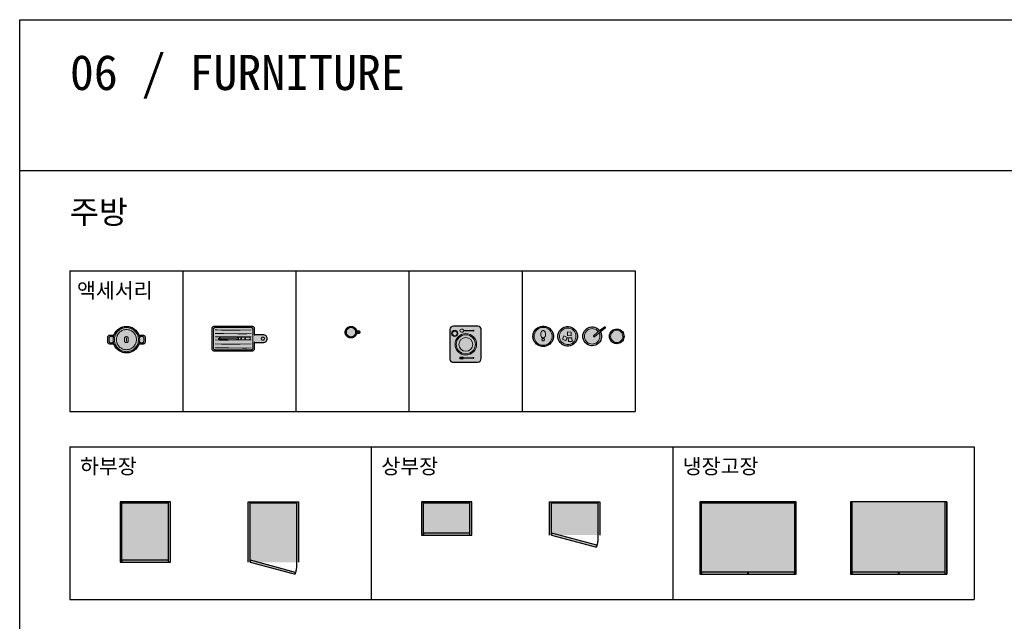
# Model space of a CAD drawing. Header units: millimetres. Extents: x 488786 to 747986, y 25193 to 95000.
# Tile 15 of 127: x 532200 to 542001, y 89012 to 95000. Entities that reach past the tile are written whole.
import ezdxf

# ---------------------------------------------------------------- set-up
doc = ezdxf.new("R2010")
doc.units = ezdxf.units.MM
doc.linetypes.add('CEN', pattern=[25, 15, -4, 2, -4])
for name, color, linetype in [('1. CEN', 9, 'CEN'), ('10. ETC', 251, 'Continuous'), ('13. TXT2', 43, 'Continuous'), ('25. 255', 255, 'Continuous'), ('6. FUR1', 181, 'Continuous')]:
    doc.layers.add(name, color=color, linetype=linetype)
doc.layers.add('7. FUR2', color=241, linetype='Continuous', lineweight=5)
doc.styles.add('YUHIHA_TEXT', font='Pretendard-Regular.ttf')
doc.styles.add('YUHIHA_TEXT_BOLD', font='txt')

# ---------------------------------------------------------------- blocks, each defined once
blk = doc.blocks.new('*U180')
at = {"layer": '25. 255'}
blk.add_hatch(color=256, dxfattribs=at).paths.add_polyline_path([(0, 0), (500, 0), (500, 600), (0, 600)])
at = {"layer": '6. FUR1'}
blk.add_lwpolyline([(0, 0), (500, 0), (500, 600), (0, 600)], close=True, dxfattribs=at)
at = {"layer": '6. FUR1', "color": 241, "linetype": 'Continuous', "lineweight": -3}
for points in [[(18, 0), (18, 600)], [(18, 591), (482, 591)], [(482, 0), (482, 600)], [(18, 23), (482, 23)]]:
    blk.add_lwpolyline(points, dxfattribs=at)
blk.add_lwpolyline([(18, 0), (482, 0), (482, 20), (18, 20)], close=True, dxfattribs=at)
blk = doc.blocks.new('*U182')
at = {"layer": '25. 255'}
blk.add_hatch(color=256, dxfattribs=at).paths.add_polyline_path([(0, 0), (500, 0), (500, 330), (0, 330)])
at = {"layer": '6. FUR1'}
blk.add_lwpolyline([(0, 0), (500, 0), (500, 330), (0, 330)], close=True, dxfattribs=at)
at = {"layer": '6. FUR1', "color": 241, "linetype": 'Continuous', "lineweight": -3}
for points in [[(18, 0), (18, 330)], [(18, 321), (482, 321)], [(482, 0), (482, 330)], [(18, 23), (482, 23)]]:
    blk.add_lwpolyline(points, dxfattribs=at)
blk.add_lwpolyline([(18, 0), (482, 0), (482, 20), (18, 20)], close=True, dxfattribs=at)
blk = doc.blocks.new('*U222')
at = {"layer": '25. 255'}
for color, points in [(255, [(0, 0), (18, 0), (18, 720), (0, 720)]), (256, [(0, 0), (960, 0), (960, 720), (0, 720)]), (255, [(18, 711), (942, 711), (942, 720), (18, 720)]), (255, [(942, 0), (960, 0), (960, 720), (942, 720)]), (255, [(18, 0), (478.5, 0), (478.5, 20), (18, 20)]), (255, [(481.5, 0), (942, 0), (942, 20), (481.5, 20)])]:
    blk.add_hatch(color=color, dxfattribs=at).paths.add_polyline_path(points)
at = {"layer": '6. FUR1'}
for points in [[(0, 0), (960, 0), (960, 720), (0, 720)], [(481.5, 0), (942, 0), (942, 20), (481.5, 20)]]:
    blk.add_lwpolyline(points, close=True, dxfattribs=at)
at = {"layer": '6. FUR1', "linetype": 'Continuous', "lineweight": -3}
for points in [[(0, 0), (18, 0), (18, 720), (0, 720)], [(18, 711), (942, 711), (942, 720), (18, 720)], [(942, 0), (960, 0), (960, 720), (942, 720)], [(18, 0), (478.5, 0), (478.5, 20), (18, 20)]]:
    blk.add_lwpolyline(points, close=True, dxfattribs=at)
blk.add_lwpolyline([(18, 23), (942, 23)], dxfattribs=at)
blk = doc.blocks.new('*U224')
at = {"layer": '25. 255'}
for points in [[(18, 0), (18, 720), (0, 720), (0, 0)], [(0, 720), (0, 0), (960, 0), (960, 720)], [(942, 0), (942, 720), (960, 720), (960, 0)], [(18, 0), (478.5, 0), (478.5, 20), (18, 20)], [(481.5, 0), (942, 0), (942, 20), (481.5, 20)]]:
    blk.add_hatch(color=256, dxfattribs=at).paths.add_polyline_path(points)
at = {"layer": '6. FUR1'}
for points in [[(0, 720), (0, 0), (960, 0), (960, 720)], [(481.5, 0), (942, 0), (942, 20), (481.5, 20)]]:
    blk.add_lwpolyline(points, close=True, dxfattribs=at)
at = {"layer": '6. FUR1', "linetype": 'Continuous', "lineweight": -3}
for points in [[(18, 0), (18, 720), (0, 720), (0, 0)], [(942, 0), (942, 720), (960, 720), (960, 0)], [(18, 0), (478.5, 0), (478.5, 20), (18, 20)]]:
    blk.add_lwpolyline(points, close=True, dxfattribs=at)
blk.add_lwpolyline([(18, 23), (942, 23)], dxfattribs=at)
blk = doc.blocks.new('*U227')
at = {"layer": '25. 255'}
for points in [[(0, 0), (0, 330), (500, 330), (500, 0)], [(18, 0), (466.2, -120.1), (471.4, -100.8), (23.2, 19.3)]]:
    blk.add_hatch(color=256, dxfattribs=at).paths.add_polyline_path(points)
at = {"layer": '1. CEN', "ltscale": 10}
blk.add_lwpolyline([(466.2, -120.1, 0.129109), (482, 0)], format="xyb", dxfattribs=at)
at = {"layer": '6. FUR1'}
blk.add_lwpolyline([(0, 0), (0, 330), (500, 330), (500, 0)], dxfattribs=at)
at = {"layer": '6. FUR1', "color": 241, "linetype": 'Continuous', "lineweight": -3}
for points in [[(18, 0), (18, 330)], [(18, 321), (482, 321)], [(482, 0), (482, 330)]]:
    blk.add_lwpolyline(points, dxfattribs=at)
blk.add_lwpolyline([(18, 0), (466.2, -120.1), (471.4, -100.8), (23.2, 19.3)], close=True, dxfattribs=at)
blk = doc.blocks.new('*U228')
at = {"layer": '25. 255'}
for points in [[(0, 0), (0, 600), (500, 600), (500, 0)], [(18, 0), (466.2, -120.1), (471.4, -100.8), (23.2, 19.3)]]:
    blk.add_hatch(color=256, dxfattribs=at).paths.add_polyline_path(points)
at = {"layer": '1. CEN', "ltscale": 10}
blk.add_lwpolyline([(466.2, -120.1, 0.129109), (482, 0)], format="xyb", dxfattribs=at)
at = {"layer": '6. FUR1'}
blk.add_lwpolyline([(0, 0), (0, 600), (500, 600), (500, 0)], dxfattribs=at)
at = {"layer": '6. FUR1', "color": 241, "linetype": 'Continuous', "lineweight": -3}
for points in [[(18, 0), (18, 600)], [(18, 591), (482, 591)], [(482, 0), (482, 600)]]:
    blk.add_lwpolyline(points, dxfattribs=at)
blk.add_lwpolyline([(18, 0), (466.2, -120.1), (471.4, -100.8), (23.2, 19.3)], close=True, dxfattribs=at)
blk = doc.blocks.new('YUHIHA_Accessory_Mug_A_Plan')
at = {"layer": '25. 255'}
blk.add_hatch(color=256, dxfattribs=at).paths.add_polyline_path([(54.5, 30.2), (52.2, 30.4), (49.9, 31.1), (49.1, 31.5), (48.5, 29.1), (47, 24.3), (45.1, 19.6), (42.7, 15.1), (40, 10.8), (36.9, 6.8), (33.5, 3.1), (29.7, -0.3), (25.7, -3.4), (21.4, -6.2), (16.9, -8.5), (12.2, -10.4), (7.4, -12), (2.5, -13.1), (-2.6, -13.7), (-7.6, -14), (-12.7, -13.7), (-17.7, -13.1), (-22.7, -12), (-27.5, -10.4), (-32.2, -8.5), (-36.7, -6.2), (-41, -3.4), (-45, -0.3), (-48.8, 3.1), (-52.2, 6.8), (-55.3, 10.8), (-58, 15.1), (-60.4, 19.6), (-62.3, 24.3), (-63.8, 29.1), (-64.9, 34.1), (-65.6, 39.1), (-65.8, 44.2), (-65.6, 49.3), (-64.9, 54.3), (-63.8, 59.2), (-62.3, 64.1), (-60.4, 68.8), (-58, 73.3), (-55.3, 77.6), (-52.2, 81.6), (-48.8, 85.3), (-45, 88.8), (-41, 91.8), (-36.7, 94.6), (-32.2, 96.9), (-27.5, 98.8), (-22.7, 100.4), (-17.7, 101.5), (-12.7, 102.1), (-7.6, 102.4), (-2.6, 102.1), (2.5, 101.5), (7.4, 100.4), (12.2, 98.8), (16.9, 96.9), (21.4, 94.6), (25.7, 91.8), (29.7, 88.8), (33.5, 85.3), (36.9, 81.6), (40, 77.6), (42.7, 73.3), (45.1, 68.8), (47, 64.1), (48.5, 59.2), (49.1, 56.9), (49.9, 57.3), (52.2, 58), (54.5, 58.2), (67.6, 58.2), (69.9, 58), (72.2, 57.3), (74.2, 56.2), (76.1, 54.7), (77.6, 52.9), (78.7, 50.8), (79.4, 48.5), (79.6, 46.2), (79.6, 42.2), (79.4, 39.9), (78.7, 37.6), (77.6, 35.5), (76.1, 33.7), (74.2, 32.2), (72.2, 31.1), (69.9, 30.4), (67.6, 30.2)])
at = {"layer": '6. FUR1'}
blk.add_lwpolyline([(54.5, 30.2), (52.2, 30.4), (49.1, 31.5), (47, 24.3), (45.1, 19.6), (40, 10.8), (33.5, 3.1), (29.7, -0.3), (21.4, -6.2), (16.9, -8.5), (7.4, -12), (-2.6, -13.7), (-12.7, -13.7), (-22.7, -12), (-32.2, -8.5), (-41, -3.4), (-48.8, 3.1), (-55.3, 10.8), (-58, 15.1), (-62.3, 24.3), (-64.9, 34.1), (-65.8, 44.2), (-64.9, 54.3), (-63.8, 59.2), (-60.4, 68.8), (-55.3, 77.6), (-48.8, 85.3), (-41, 91.8), (-36.7, 94.6), (-27.5, 98.8), (-22.7, 100.4), (-12.7, 102.1), (-2.6, 102.1), (7.4, 100.4), (16.9, 96.9), (21.4, 94.6), (25.7, 91.8), (33.5, 85.3), (40, 77.6), (42.7, 73.3), (47, 64.1), (49.1, 56.9), (52.2, 58), (54.5, 58.2), (69.9, 58), (74.2, 56.2), (77.6, 52.9), (79.4, 48.5), (79.6, 42.2), (78.7, 37.6), (76.1, 33.7), (72.2, 31.1), (69.9, 30.4)], close=True, dxfattribs=at)
at = {"layer": '7. FUR2'}
for points in [[(42.5, 44.2), (41.7, 35.5), (39.5, 27.1), (35.8, 19.1), (33.4, 15.4), (27.8, 8.8), (21.1, 3.1), (13.6, -1.2), (9.5, -2.9), (1.1, -5.2), (-7.6, -5.9), (-16.4, -5.2), (-24.8, -2.9), (-28.8, -1.2), (-36.4, 3.1), (-43.1, 8.8), (-48.7, 15.4), (-53.1, 23), (-56.1, 31.2), (-57, 35.5), (-57.8, 44.2), (-57, 52.9), (-54.8, 61.4), (-53.1, 65.4), (-48.7, 73), (-43.1, 79.7), (-36.4, 85.3), (-32.7, 87.6), (-24.8, 91.3), (-16.4, 93.6), (-7.6, 94.3), (1.1, 93.6), (9.5, 91.3), (13.6, 89.6), (21.1, 85.3), (27.8, 79.7), (33.4, 73), (37.8, 65.4), (40.8, 57.2), (41.7, 52.9)], [(38.5, 44.2), (37.8, 36.2), (35.7, 28.4), (32.3, 21.1), (30.1, 17.7), (25, 11.6), (18.8, 6.4), (11.8, 2.4), (4.3, -0.4), (0.4, -1.2), (-7.6, -1.9), (-15.7, -1.2), (-19.6, -0.4), (-27.1, 2.4), (-34.1, 6.4), (-40.3, 11.6), (-45.4, 17.7), (-47.6, 21.1), (-51, 28.4), (-53.1, 36.2), (-53.8, 44.2), (-53.1, 52.2), (-52.2, 56.1), (-49.5, 63.7), (-45.4, 70.7), (-40.3, 76.8), (-34.1, 82), (-30.7, 84.2), (-23.4, 87.5), (-15.7, 89.6), (-7.6, 90.3), (-3.6, 90.2), (4.3, 88.8), (11.8, 86), (18.8, 82), (25, 76.8), (30.1, 70.7), (34.2, 63.7), (35.7, 60), (37.8, 52.2)]]:
    blk.add_lwpolyline(points, close=True, dxfattribs=at)
for points in [[(49.1, 56.8), (50.3, 49.3), (50.5, 44.2)], [(50.5, 44.2), (50.3, 39.1), (49.1, 31.6)], [(68.6, 50.2), (71.9, 49.2), (73.6, 47.5), (74.5, 45.4), (74.1, 41.9), (72.8, 40), (70.9, 38.6), (68.6, 38.2), (55.4, 38.3), (53.2, 39.2), (51.5, 40.9), (50.5, 44.2)], [(50.5, 44.2), (51.5, 47.5), (54.2, 49.8), (56.5, 50.2), (68.6, 50.2)]]:
    blk.add_lwpolyline(points, dxfattribs=at)
blk = doc.blocks.new('YUHIHA_Accessory_Stockpot_A_Plan')
at = {"layer": '25. 255'}
blk.add_hatch(color=256, dxfattribs=at).paths.add_polyline_path([(-66.1, -23.2), (-70.6, -21.9), (-74.7, -19.7), (-78.4, -16.7), (-81.3, -13.1), (-83.6, -8.9), (-84.9, -4.4), (-85.4, 0.3), (-85.4, 22.2), (-84.9, 26.9), (-83.6, 31.4), (-81.3, 35.5), (-80.5, 36.6), (-85.5, 38.2), (-96.2, 42.6), (-106.4, 47.9), (-116.1, 54.1), (-125.2, 61.1), (-133.7, 68.8), (-141.4, 77.3), (-148.4, 86.4), (-154.6, 96.1), (-159.9, 106.3), (-164.3, 117), (-167.8, 127.9), (-170.3, 139.2), (-171.8, 150.6), (-172.3, 162.1), (-171.8, 173.5), (-170.3, 184.9), (-167.8, 196.2), (-164.3, 207.1), (-159.9, 217.8), (-154.6, 228), (-148.4, 237.7), (-141.4, 246.8), (-133.7, 255.3), (-125.2, 263), (-116.1, 270), (-106.4, 276.2), (-96.2, 281.5), (-85.5, 285.9), (-80.5, 287.5), (-81.3, 288.6), (-83.6, 292.7), (-84.9, 297.2), (-85.4, 301.9), (-85.4, 323.8), (-84.9, 328.5), (-83.6, 333), (-81.3, 337.1), (-78.4, 340.8), (-74.7, 343.8), (-70.6, 346), (-66.1, 347.3), (-61.4, 347.8), (-19.5, 347.8), (-14.8, 347.3), (-10.3, 346), (-6.2, 343.8), (-2.5, 340.8), (0.5, 337.1), (2.7, 333), (4, 328.5), (4.5, 323.8), (4.5, 301.9), (4, 297.2), (2.7, 292.7), (0.5, 288.6), (-0.4, 287.5), (4.6, 285.9), (15.3, 281.5), (25.5, 276.2), (35.2, 270), (44.3, 263), (52.8, 255.3), (60.5, 246.8), (67.5, 237.7), (73.7, 228), (79, 217.8), (83.4, 207.1), (86.9, 196.2), (89.4, 184.9), (90.9, 173.5), (91.4, 162.1), (90.9, 150.6), (89.4, 139.2), (86.9, 127.9), (83.4, 117), (79, 106.3), (73.7, 96.1), (67.5, 86.4), (60.5, 77.3), (52.8, 68.8), (44.3, 61.1), (35.2, 54.1), (25.5, 47.9), (15.3, 42.6), (4.6, 38.2), (-0.4, 36.6), (0.5, 35.5), (2.7, 31.4), (4, 26.9), (4.5, 22.2), (4.5, 0.3), (4, -4.4), (2.7, -8.9), (0.5, -13.1), (-2.5, -16.7), (-6.2, -19.7), (-10.3, -21.9), (-14.8, -23.2), (-19.5, -23.7), (-61.4, -23.7)])
at = {"layer": '6. FUR1'}
blk.add_lwpolyline([(-66.1, -23.2), (-70.6, -21.9), (-74.7, -19.7), (-78.4, -16.7), (-81.3, -13.1), (-83.6, -8.9), (-84.9, -4.4), (-85.4, 0.3), (-85.4, 22.2), (-84.9, 26.9), (-83.6, 31.4), (-80.5, 36.6), (-85.5, 38.2), (-96.2, 42.6), (-106.4, 47.9), (-116.1, 54.1), (-125.2, 61.1), (-133.7, 68.8), (-141.4, 77.3), (-148.4, 86.4), (-154.6, 96.1), (-159.9, 106.3), (-164.3, 117), (-167.8, 127.9), (-170.3, 139.2), (-171.8, 150.6), (-172.3, 162.1), (-171.8, 173.5), (-170.3, 184.9), (-167.8, 196.2), (-164.3, 207.1), (-159.9, 217.8), (-154.6, 228), (-148.4, 237.7), (-141.4, 246.8), (-133.7, 255.3), (-125.2, 263), (-116.1, 270), (-106.4, 276.2), (-96.2, 281.5), (-85.5, 285.9), (-80.5, 287.5), (-83.6, 292.7), (-84.9, 297.2), (-85.4, 301.9), (-85.4, 323.8), (-84.9, 328.5), (-83.6, 333), (-81.3, 337.1), (-78.4, 340.8), (-74.7, 343.8), (-70.6, 346), (-66.1, 347.3), (-61.4, 347.8), (-19.5, 347.8), (-14.8, 347.3), (-10.3, 346), (-6.2, 343.8), (-2.5, 340.8), (0.5, 337.1), (2.7, 333), (4, 328.5), (4.5, 323.8), (4.5, 301.9), (4, 297.2), (2.7, 292.7), (-0.4, 287.5), (4.6, 285.9), (15.3, 281.5), (25.5, 276.2), (35.2, 270), (44.3, 263), (52.8, 255.3), (60.5, 246.8), (67.5, 237.7), (73.7, 228), (79, 217.8), (83.4, 207.1), (86.9, 196.2), (89.4, 184.9), (90.9, 173.5), (91.4, 162.1), (90.9, 150.6), (89.4, 139.2), (86.9, 127.9), (83.4, 117), (79, 106.3), (73.7, 96.1), (67.5, 86.4), (60.5, 77.3), (52.8, 68.8), (44.3, 61.1), (35.2, 54.1), (25.5, 47.9), (15.3, 42.6), (4.6, 38.2), (-0.4, 36.6), (2.7, 31.4), (4, 26.9), (4.5, 22.2), (4.5, 0.3), (4, -4.4), (2.7, -8.9), (0.5, -13.1), (-2.5, -16.7), (-6.2, -19.7), (-10.3, -21.9), (-14.8, -23.2), (-19.5, -23.7), (-61.4, -23.7)], close=True, dxfattribs=at)
at = {"layer": '7. FUR2'}
for points in [[(-60.5, 292.2), (-62.8, 292.9), (-65.2, 294.2), (-67.3, 296), (-69, 298.1), (-70.3, 300.5), (-71.1, 303.1), (-71.4, 305.9), (-71.4, 319.8), (-71.1, 322.6), (-70.3, 325.2), (-69, 327.6), (-67.3, 329.7), (-65.2, 331.5), (-62.8, 332.8), (-60.1, 333.6), (-57.4, 333.8), (-23.5, 333.8), (-20.8, 333.6), (-18.1, 332.8), (-15.7, 331.5), (-13.6, 329.7), (-11.8, 327.6), (-10.6, 325.2), (-9.8, 322.6), (-9.5, 319.8), (-9.8, 303.1), (-10.6, 300.5), (-11.8, 298.1), (-13.6, 296), (-15.7, 294.2), (-18.1, 292.9), (-20.4, 292.2)], [(-80.5, 287.5), (-74.6, 289.4), (-63.3, 291.9), (-51.9, 293.4), (-40.5, 293.9), (-29, 293.4), (-17.6, 291.9), (-6.3, 289.4), (-0.5, 287.5)], [(-59.4, 162.1), (-21.5, 162.1)], [(-0.5, 36.6), (-6.3, 34.7), (-17.6, 32.2), (-29, 30.7), (-40.5, 30.2), (-51.9, 30.7), (-63.3, 32.2), (-74.6, 34.7), (-80.5, 36.6)], [(-23.5, -9.7), (-57.4, -9.7), (-60.1, -9.4), (-62.8, -8.7), (-65.2, -7.4), (-67.3, -5.6), (-69, -3.5), (-70.3, -1.1), (-71.1, 1.5), (-71.4, 4.3), (-71.1, 21), (-70.3, 23.6), (-69, 26), (-67.3, 28.1), (-65.2, 29.9), (-62.8, 31.2), (-60.5, 31.9)], [(-20.4, 31.9), (-18.1, 31.2), (-15.7, 29.9), (-13.6, 28.1), (-11.8, 26), (-10.6, 23.6), (-9.8, 21), (-9.5, 18.2), (-9.5, 4.3), (-9.8, 1.5), (-10.6, -1.1), (-11.8, -3.5), (-13.6, -5.6), (-15.7, -7.4), (-18.1, -8.7), (-20.8, -9.4), (-23.5, -9.7)]]:
    blk.add_lwpolyline(points, dxfattribs=at)
for points in [[(79.4, 162.1), (78.9, 151.6), (77.6, 141.2), (75.3, 131), (72.2, 121.1), (68.2, 111.4), (63.3, 102.1), (57.7, 93.3), (51.4, 85), (44.3, 77.3), (36.6, 70.2), (28.3, 63.9), (19.5, 58.3), (10.2, 53.4), (0.5, 49.4), (-9.4, 46.3), (-19.6, 44), (-30, 42.7), (-40.5, 42.2), (-50.9, 42.7), (-61.3, 44), (-71.5, 46.3), (-81.4, 49.4), (-91.1, 53.4), (-100.4, 58.3), (-109.2, 63.9), (-117.5, 70.2), (-125.2, 77.3), (-132.2, 85), (-138.6, 93.3), (-144.2, 102.1), (-149.1, 111.4), (-153.1, 121.1), (-156.2, 131), (-158.5, 141.2), (-159.8, 151.6), (-160.3, 162.1), (-159.8, 172.5), (-158.5, 182.9), (-156.2, 193.1), (-153.1, 203), (-149.1, 212.7), (-144.2, 222), (-138.6, 230.8), (-132.2, 239.1), (-125.2, 246.8), (-117.5, 253.8), (-109.2, 260.2), (-100.4, 265.8), (-91.1, 270.7), (-81.4, 274.7), (-71.5, 277.8), (-61.3, 280.1), (-50.9, 281.4), (-40.5, 281.9), (-30, 281.4), (-19.6, 280.1), (-9.4, 277.8), (0.5, 274.7), (10.2, 270.7), (19.5, 265.8), (28.3, 260.2), (36.6, 253.8), (44.3, 246.8), (51.4, 239.1), (57.7, 230.8), (63.3, 222), (68.2, 212.7), (72.2, 203), (75.3, 193.1), (77.6, 182.9), (78.9, 172.5)], [(59.4, 162.1), (59, 153.3), (57.9, 144.7), (56, 136.2), (53.4, 127.9), (50.1, 119.8), (46, 112.1), (41.4, 104.8), (36, 97.9), (30.2, 91.4), (23.7, 85.5), (16.8, 80.2), (9.5, 75.6), (1.8, 71.5), (-6.3, 68.2), (-14.6, 65.6), (-23.1, 63.7), (-31.8, 62.6), (-40.5, 62.2), (-49.1, 62.6), (-57.8, 63.7), (-66.3, 65.6), (-74.6, 68.2), (-82.7, 71.5), (-90.4, 75.6), (-97.7, 80.2), (-104.6, 85.5), (-111.1, 91.4), (-117, 97.9), (-122.3, 104.8), (-126.9, 112.1), (-131, 119.8), (-134.3, 127.9), (-136.9, 136.2), (-138.8, 144.7), (-139.9, 153.3), (-140.3, 162.1), (-139.9, 170.8), (-138.8, 179.4), (-136.9, 187.9), (-134.3, 196.2), (-131, 204.3), (-126.9, 212), (-122.3, 219.3), (-117, 226.2), (-111.1, 232.7), (-104.6, 238.6), (-97.7, 243.9), (-90.4, 248.5), (-82.7, 252.6), (-74.6, 255.9), (-66.3, 258.5), (-57.8, 260.4), (-49.1, 261.5), (-40.5, 261.9), (-31.8, 261.5), (-23.1, 260.4), (-14.6, 258.5), (-6.3, 255.9), (1.8, 252.6), (9.5, 248.5), (16.8, 243.9), (23.7, 238.6), (30.2, 232.7), (36, 226.2), (41.4, 219.3), (46, 212), (50.1, 204.3), (53.4, 196.2), (56, 187.9), (57.9, 179.4), (59, 170.8)], [(-26.5, 144.1), (-54.4, 144.1), (-57.5, 144.4), (-60.5, 145.3), (-63.3, 146.8), (-65.7, 148.8), (-67.7, 151.2), (-69.2, 153.9), (-70.1, 156.9), (-70.4, 160.1), (-70.1, 167.2), (-69.2, 170.2), (-67.7, 172.9), (-65.7, 175.3), (-63.3, 177.3), (-60.5, 178.8), (-57.5, 179.7), (-54.4, 180), (-26.5, 180), (-23.4, 179.7), (-20.4, 178.8), (-17.6, 177.3), (-15.2, 175.3), (-13.2, 172.9), (-11.7, 170.2), (-10.8, 167.2), (-10.5, 164.1), (-10.8, 156.9), (-11.7, 153.9), (-13.2, 151.2), (-15.2, 148.8), (-17.6, 146.8), (-20.4, 145.3), (-23.4, 144.4)]]:
    blk.add_lwpolyline(points, close=True, dxfattribs=at)
blk = doc.blocks.new('YUHIHA_Accessory_ChoppingBoard_Knife_A_Plan')
at = {"layer": '25. 255'}
blk.add_hatch(color=256, dxfattribs=at).paths.add_polyline_path([(-493.2, -118.2), (-497.8, -116.8), (-501.9, -114.6), (-505.6, -111.6), (-508.6, -108), (-510.8, -103.8), (-512.1, -99.3), (-512.6, -94.6), (-512.6, 105.7), (-512.1, 110.4), (-510.8, 114.9), (-508.6, 119.1), (-505.6, 122.7), (-501.9, 125.7), (-497.8, 127.9), (-493.2, 129.3), (-488.6, 129.8), (-116, 129.8), (-111.3, 129.3), (-106.8, 127.9), (-102.6, 125.7), (-99, 122.7), (-96, 119.1), (-93.7, 114.9), (-92.4, 110.4), (-91.9, 105.7), (-91.9, 42.1), (-87.2, 44.6), (-79.7, 46.9), (-71.9, 47.6), (-6.8, 47.6), (1.1, 46.9), (8.6, 44.6), (15.5, 40.9), (21.6, 35.9), (26.6, 29.8), (30.2, 22.9), (32.5, 15.4), (33.3, 7.5), (33.3, 3.5), (32.5, -4.3), (30.2, -11.8), (26.6, -18.7), (21.6, -24.8), (15.5, -29.8), (8.6, -33.5), (1.1, -35.8), (-6.8, -36.5), (-71.9, -36.5), (-79.7, -35.8), (-87.2, -33.5), (-91.9, -31), (-91.9, -94.6), (-92.4, -99.3), (-93.7, -103.8), (-96, -108), (-99, -111.6), (-102.6, -114.6), (-106.8, -116.8), (-111.3, -118.2), (-116, -118.7), (-488.6, -118.7)])
at = {"layer": '6. FUR1'}
blk.add_lwpolyline([(-493.2, -118.2), (-497.8, -116.8), (-501.9, -114.6), (-505.6, -111.6), (-508.6, -108), (-510.8, -103.8), (-512.1, -99.3), (-512.6, -94.6), (-512.6, 105.7), (-512.1, 110.4), (-510.8, 114.9), (-508.6, 119.1), (-505.6, 122.7), (-501.9, 125.7), (-497.8, 127.9), (-493.2, 129.3), (-488.6, 129.8), (-116, 129.8), (-111.3, 129.3), (-106.8, 127.9), (-102.6, 125.7), (-99, 122.7), (-96, 119.1), (-93.7, 114.9), (-92.4, 110.4), (-91.9, 105.7), (-91.9, 42.1), (-87.2, 44.6), (-79.7, 46.9), (-71.9, 47.6), (-6.8, 47.6), (1.1, 46.9), (8.6, 44.6), (15.5, 40.9), (21.6, 35.9), (26.6, 29.8), (30.2, 22.9), (32.5, 15.4), (33.3, 7.5), (33.3, 3.5), (32.5, -4.3), (30.2, -11.8), (26.6, -18.7), (21.6, -24.8), (15.5, -29.8), (8.6, -33.5), (1.1, -35.8), (-6.8, -36.5), (-71.9, -36.5), (-79.7, -35.8), (-87.2, -33.5), (-91.9, -31), (-91.9, -94.6), (-92.4, -99.3), (-93.7, -103.8), (-96, -108), (-99, -111.6), (-102.6, -114.6), (-106.8, -116.8), (-111.3, -118.2), (-116, -118.7), (-488.6, -118.7)], close=True, dxfattribs=at)
at = {"layer": '7. FUR2'}
for points in [[(-122, -104.6), (-482.6, -104.6), (-485.7, -104.3), (-488.7, -103.4), (-491.4, -101.9), (-493.9, -99.9), (-495.9, -97.5), (-497.4, -94.7), (-498.3, -91.7), (-498.6, -88.6), (-498.6, 99.7), (-498.3, 102.8), (-497.4, 105.8), (-495.9, 108.6), (-493.9, 111), (-491.4, 113), (-488.7, 114.5), (-485.7, 115.4), (-482.6, 115.7), (-122, 115.7), (-118.8, 115.4), (-115.8, 114.5), (-113, 113), (-110.6, 111), (-108.6, 108.6), (-107.2, 105.8), (-106.2, 102.8), (-105.9, 99.7), (-105.9, -88.6), (-106.2, -91.7), (-107.2, -94.7), (-108.6, -97.5), (-110.6, -99.9), (-113, -101.9), (-115.8, -103.4), (-118.8, -104.3)], [(-144, -6.5), (-252.5, -6.2), (-254.8, -5.5), (-258.7, -3), (-261.3, 0.9), (-262.2, 5.5), (-262, 11.9), (-260.2, 16.2), (-258.7, 18.1), (-254.8, 20.7), (-250.2, 21.6), (-141.7, 21.4), (-137.3, 19.6), (-134, 16.2), (-132.2, 11.9), (-132, 5.5), (-132.9, 0.9), (-135.5, -3), (-139.4, -5.5)], [(-218.1, 7.5), (-218.4, 6.2), (-219.3, 4.7), (-220.8, 3.8), (-222.1, 3.5), (-223.5, 3.8), (-224.9, 4.7), (-225.8, 5.9), (-226.1, 7.5), (-225.8, 9.2), (-224.9, 10.4), (-223.8, 11.2), (-222.1, 11.6), (-220.4, 11.2), (-219.3, 10.4), (-218.4, 8.9)], [(-178.1, 7.5), (-178.4, 5.9), (-179.2, 4.7), (-180.7, 3.8), (-182.1, 3.5), (-183.4, 3.8), (-184.9, 4.7), (-185.7, 5.9), (-186.1, 7.5), (-185.7, 9.2), (-184.9, 10.4), (-183.8, 11.2), (-182.1, 11.6), (-180.4, 11.2), (-179.2, 10.4), (-178.4, 9.2)], [(9.3, 5.5), (8.7, 1.4), (7.8, -1.2), (4.6, -5.8), (0, -9), (-2.6, -9.9), (-6.8, -10.5), (-12.2, -9.5), (-16, -7.6), (-18.1, -5.8), (-20.6, -2.5), (-21.8, 0.1), (-22.8, 5.5), (-21.8, 11), (-20.6, 13.6), (-18.1, 16.9), (-16, 18.7), (-12.2, 20.6), (-6.8, 21.6), (-4, 21.3), (0, 20.1), (4.6, 16.9), (7.8, 12.3), (8.7, 9.7)]]:
    blk.add_lwpolyline(points, close=True, dxfattribs=at)
for points in [[(-482.6, 93), (-461.6, 91.7), (-417.8, 89.9), (-372.3, 88.9), (-325.7, 88.6), (-232.2, 89.8), (-122, 93)], [(-482.6, 56.6), (-439.9, 57.8), (-395.2, 57.9), (-255.4, 55.1), (-209.3, 54.5), (-164.6, 54.9), (-122, 56.6)], [(-482.6, 23.2), (-349.1, 22.8), (-122, 23.2)], [(-259.5, 17.1), (-262.2, 21.6), (-432.5, 15.6), (-452.5, -0.5)], [(-442.5, 7.5), (-272.2, 3.5)], [(-250.2, -6.5), (-250.2, 21.6)], [(-482.6, -7.5), (-439.9, -8.7), (-395.2, -9.1), (-349.1, -8.9), (-186.7, -7), (-122, -7.5)], [(-482.6, -46.5), (-417.8, -49.3), (-372.3, -50.2), (-325.7, -50.6), (-232.2, -49.6), (-122, -46.5)], [(-482.6, -87.3), (-439.9, -85.5), (-395.2, -85), (-349.1, -85.7), (-209.3, -88.8), (-164.6, -88.8), (-122, -87.3)], [(-452.5, -0.5), (-262.2, -6.5), (-257.9, -3.6)]]:
    blk.add_lwpolyline(points, dxfattribs=at)
blk = doc.blocks.new('YUHIHA_Accessory_DrinkSet_Plan')
at = {"layer": '25. 255'}
h = blk.add_hatch(color=256, dxfattribs=at)
h.paths.add_polyline_path([(43.8, -4.3), (42.6, -8.2), (41, -11.9), (39.1, -15.5), (37, -19), (34.5, -22.2), (31.7, -25.2), (28.7, -28), (25.5, -30.5), (22, -32.7), (18.4, -34.5), (14.6, -36.1), (10.8, -37.3), (6.8, -38.2), (2.7, -38.8), (-1.4, -38.9), (-5.4, -38.8), (-9.5, -38.2), (-13.5, -37.3), (-17.4, -36.1), (-21.1, -34.5), (-24.8, -32.7), (-28.2, -30.5), (-31.4, -28), (-34.4, -25.2), (-37.2, -22.2), (-39.7, -19), (-41.9, -15.5), (-43.8, -11.9), (-45.3, -8.2), (-46.5, -4.3), (-47.4, -0.3), (-48, 3.8), (-48.1, 7.8), (-48, 11.9), (-47.4, 16), (-46.5, 20), (-45.3, 23.9), (-43.8, 27.6), (-41.9, 31.2), (-39.7, 34.7), (-37.2, 37.9), (-34.4, 40.9), (-31.4, 43.7), (-28.2, 46.2), (-24.8, 48.4), (-21.1, 50.2), (-17.4, 51.8), (-13.5, 53), (-9.5, 53.9), (-5.4, 54.5), (-1.4, 54.6), (2.7, 54.5), (6.8, 53.9), (10.8, 53), (14.6, 51.8), (18.4, 50.2), (22, 48.4), (25.5, 46.2), (28.7, 43.7), (31.7, 40.9), (34.5, 37.9), (35.6, 36.5), (57.1, 53.7), (57.4, 54), (57.8, 54.2), (58.1, 54.3), (58.5, 54.5), (58.9, 54.6), (59.3, 54.6), (59.7, 54.6), (60.1, 54.6), (60.5, 54.5), (60.9, 54.4), (61.3, 54.3), (61.6, 54.1), (62, 53.9), (62.3, 53.7), (62.6, 53.4), (62.8, 53.1), (63.1, 52.8), (63.3, 52.4), (63.4, 52.1), (63.6, 51.7), (63.7, 51.3), (63.7, 50.9), (63.7, 50.5), (63.7, 50.1), (63.6, 49.7), (63.5, 49.3), (63.4, 49), (63.2, 48.6), (63, 48.3), (62.8, 47.9), (62.5, 47.6), (62.2, 47.4), (40, 29.6), (41, 27.6), (42.6, 23.9), (43.8, 20), (44.7, 16), (45.2, 11.9), (45.4, 7.8), (45.2, 3.8), (44.7, -0.3)])
h.paths.add_polyline_path([(-76.2, -4.8), (-77.5, -8.8), (-79.2, -12.8), (-81.1, -16.6), (-83.4, -20.1), (-86, -23.5), (-88.9, -26.7), (-92, -29.6), (-95.4, -32.1), (-99, -34.4), (-102.8, -36.4), (-106.7, -38), (-110.8, -39.3), (-114.9, -40.2), (-119.2, -40.8), (-123.4, -41), (-127.7, -40.8), (-131.9, -40.2), (-136, -39.3), (-140.1, -38), (-144, -36.4), (-147.8, -34.4), (-151.4, -32.1), (-154.8, -29.6), (-157.9, -26.7), (-160.8, -23.5), (-163.4, -20.1), (-165.7, -16.6), (-167.6, -12.8), (-169.3, -8.8), (-170.6, -4.8), (-171.5, -0.6), (-172, 3.6), (-172.2, 7.8), (-172, 12.1), (-171.5, 16.3), (-170.6, 20.5), (-169.3, 24.6), (-167.6, 28.5), (-165.7, 32.3), (-163.4, 35.9), (-160.8, 39.2), (-157.9, 42.4), (-154.8, 45.2), (-151.4, 47.8), (-147.8, 50.1), (-144, 52.1), (-140.1, 53.7), (-136, 55), (-131.9, 55.9), (-127.7, 56.5), (-123.4, 56.7), (-119.2, 56.5), (-114.9, 55.9), (-110.8, 55), (-106.7, 53.7), (-102.8, 52.1), (-99, 50.1), (-95.4, 47.8), (-92, 45.2), (-88.9, 42.4), (-86, 39.2), (-83.4, 35.9), (-81.1, 32.3), (-79.2, 28.5), (-77.5, 24.6), (-76.2, 20.5), (-75.3, 16.3), (-74.8, 12.1), (-74.6, 7.8), (-74.8, 3.6), (-75.3, -0.6)])
h.paths.add_polyline_path([(-196.3, -5.3), (-197.7, -9.5), (-199.4, -13.6), (-201.4, -17.6), (-203.8, -21.3), (-206.5, -24.8), (-209.5, -28.1), (-212.8, -31.1), (-216.3, -33.8), (-220, -36.2), (-223.9, -38.2), (-228.1, -39.9), (-232.3, -41.3), (-236.6, -42.2), (-241, -42.8), (-245.4, -43), (-249.9, -42.8), (-254.3, -42.2), (-258.6, -41.3), (-262.8, -39.9), (-266.9, -38.2), (-270.9, -36.2), (-274.6, -33.8), (-278.1, -31.1), (-281.4, -28.1), (-284.4, -24.8), (-287.1, -21.3), (-289.5, -17.6), (-291.5, -13.6), (-293.2, -9.5), (-294.6, -5.3), (-295.5, -1), (-296.1, 3.4), (-296.3, 7.8), (-296.1, 12.3), (-295.5, 16.7), (-294.6, 21), (-293.2, 25.2), (-291.5, 29.3), (-289.5, 33.3), (-287.1, 37), (-284.4, 40.5), (-281.4, 43.8), (-278.1, 46.8), (-274.6, 49.5), (-270.9, 51.9), (-266.9, 53.9), (-262.8, 55.6), (-258.6, 57), (-254.3, 57.9), (-249.9, 58.5), (-245.4, 58.7), (-241, 58.5), (-236.6, 57.9), (-232.3, 57), (-228.1, 55.6), (-223.9, 53.9), (-220, 51.9), (-216.3, 49.5), (-212.8, 46.8), (-209.5, 43.8), (-206.5, 40.5), (-203.8, 37), (-201.4, 33.3), (-199.4, 29.3), (-197.7, 25.2), (-196.3, 21), (-195.4, 16.7), (-194.8, 12.3), (-194.6, 7.8), (-194.8, 3.4), (-195.4, -1)])
h.paths.add_polyline_path([(156, -1.6), (155.1, -4.7), (153.9, -7.6), (152.4, -10.5), (150.7, -13.2), (148.7, -15.7), (146.6, -18), (144.2, -20.2), (141.7, -22.1), (139, -23.9), (136.2, -25.3), (133.2, -26.6), (130.2, -27.5), (127, -28.2), (123.9, -28.6), (120.7, -28.8), (117.5, -28.6), (114.3, -28.2), (111.2, -27.5), (108.2, -26.6), (105.2, -25.3), (102.4, -23.9), (99.7, -22.1), (97.2, -20.2), (94.8, -18), (92.6, -15.7), (90.7, -13.2), (89, -10.5), (87.5, -7.6), (86.3, -4.7), (85.3, -1.6), (84.6, 1.5), (84.2, 4.7), (84.1, 7.8), (84.2, 11), (84.6, 14.2), (85.3, 17.3), (86.3, 20.4), (87.5, 23.3), (89, 26.2), (90.7, 28.9), (92.6, 31.4), (94.8, 33.7), (97.2, 35.9), (99.7, 37.8), (102.4, 39.6), (105.2, 41), (108.2, 42.2), (111.2, 43.2), (114.3, 43.9), (117.5, 44.3), (120.7, 44.5), (123.9, 44.3), (127, 43.9), (130.2, 43.2), (133.2, 42.2), (136.2, 41), (139, 39.6), (141.7, 37.8), (144.2, 35.9), (146.6, 33.7), (148.7, 31.4), (150.7, 28.9), (152.4, 26.2), (153.9, 23.3), (155.1, 20.4), (156, 17.3), (156.7, 14.2), (157.2, 11), (157.3, 7.8), (157.2, 4.7), (156.7, 1.5)])
at = {"layer": '6. FUR1'}
for points in [[(-196.3, -5.3), (-199.4, -13.6), (-201.4, -17.6), (-206.5, -24.8), (-212.8, -31.1), (-220, -36.2), (-228.1, -39.9), (-236.6, -42.2), (-241, -42.8), (-249.9, -42.8), (-258.6, -41.3), (-266.9, -38.2), (-270.9, -36.2), (-278.1, -31.1), (-284.4, -24.8), (-289.5, -17.6), (-293.2, -9.5), (-295.5, -1), (-296.3, 7.8), (-295.5, 16.7), (-294.6, 21), (-291.5, 29.3), (-287.1, 37), (-281.4, 43.8), (-278.1, 46.8), (-270.9, 51.9), (-262.8, 55.6), (-258.6, 57), (-249.9, 58.5), (-241, 58.5), (-232.3, 57), (-223.9, 53.9), (-216.3, 49.5), (-212.8, 46.8), (-206.5, 40.5), (-201.4, 33.3), (-199.4, 29.3), (-196.3, 21), (-194.8, 12.3), (-194.8, 3.4)], [(-76.2, -4.8), (-79.2, -12.8), (-81.1, -16.6), (-86, -23.5), (-92, -29.6), (-99, -34.4), (-102.8, -36.4), (-110.8, -39.3), (-119.2, -40.8), (-127.7, -40.8), (-136, -39.3), (-144, -36.4), (-151.4, -32.1), (-154.8, -29.6), (-160.8, -23.5), (-165.7, -16.6), (-167.6, -12.8), (-170.6, -4.8), (-172, 3.6), (-172, 12.1), (-170.6, 20.5), (-167.6, 28.5), (-163.4, 35.9), (-160.8, 39.2), (-154.8, 45.2), (-147.8, 50.1), (-140.1, 53.7), (-131.9, 55.9), (-127.7, 56.5), (-119.2, 56.5), (-110.8, 55), (-102.8, 52.1), (-99, 50.1), (-92, 45.2), (-86, 39.2), (-81.1, 32.3), (-77.5, 24.6), (-76.2, 20.5), (-74.8, 12.1), (-74.8, 3.6)], [(43.8, -4.3), (41, -11.9), (37, -19), (34.5, -22.2), (28.7, -28), (22, -32.7), (14.6, -36.1), (6.8, -38.2), (-1.4, -38.9), (-5.4, -38.8), (-13.5, -37.3), (-21.1, -34.5), (-24.8, -32.7), (-31.4, -28), (-37.2, -22.2), (-41.9, -15.5), (-45.3, -8.2), (-47.4, -0.3), (-48.1, 7.8), (-47.4, 16), (-46.5, 20), (-45.3, 23.9), (-41.9, 31.2), (-39.7, 34.7), (-34.4, 40.9), (-28.2, 46.2), (-21.1, 50.2), (-17.4, 51.8), (-13.5, 53), (-5.4, 54.5), (2.7, 54.5), (10.8, 53), (18.4, 50.2), (25.5, 46.2), (31.7, 40.9), (35.6, 36.5), (57.4, 54), (59.3, 54.6), (60.9, 54.4), (62.6, 53.4), (63.6, 51.7), (63.6, 49.7), (62.8, 47.9), (40, 29.6), (42.6, 23.9), (43.8, 20), (45.2, 11.9), (45.2, 3.8)], [(156, -1.6), (155.1, -4.7), (152.4, -10.5), (148.7, -15.7), (144.2, -20.2), (139, -23.9), (133.2, -26.6), (127, -28.2), (120.7, -28.8), (114.3, -28.2), (111.2, -27.5), (105.2, -25.3), (99.7, -22.1), (94.8, -18), (90.7, -13.2), (89, -10.5), (86.3, -4.7), (84.6, 1.5), (84.2, 4.7), (84.2, 11), (85.3, 17.3), (87.5, 23.3), (90.7, 28.9), (94.8, 33.7), (99.7, 37.8), (102.4, 39.6), (108.2, 42.2), (114.3, 43.9), (117.5, 44.3), (123.9, 44.3), (130.2, 43.2), (136.2, 41), (139, 39.6), (144.2, 35.9), (148.7, 31.4), (152.4, 26.2), (155.1, 20.4), (156.7, 14.2), (157.3, 7.8), (156.7, 1.5)]]:
    blk.add_lwpolyline(points, close=True, dxfattribs=at)
at = {"layer": '7. FUR2'}
for points in [[(-200.7, 7.8), (-201.4, 0.1), (-202.2, -3.7), (-204.9, -11.1), (-208.8, -17.8), (-213.8, -23.8), (-219.8, -28.8), (-223.1, -30.9), (-230.1, -34.2), (-237.7, -36.2), (-245.4, -36.9), (-253.2, -36.2), (-257, -35.4), (-264.4, -32.7), (-271.1, -28.8), (-277.1, -23.8), (-282.1, -17.8), (-286, -11.1), (-287.5, -7.5), (-289.5, 0.1), (-290.2, 7.8), (-289.5, 15.6), (-287.5, 23.1), (-284.2, 30.2), (-282.1, 33.5), (-277.1, 39.5), (-274.2, 42.1), (-267.8, 46.6), (-260.8, 49.9), (-253.2, 51.9), (-245.4, 52.6), (-237.7, 51.9), (-233.9, 51.1), (-226.5, 48.4), (-219.8, 44.5), (-213.8, 39.5), (-208.8, 33.5), (-206.7, 30.2), (-203.4, 23.1), (-201.4, 15.6)], [(-233.2, 18), (-233.4, 14.8), (-234.4, 10.3), (-236.1, 6.2), (-238.4, 3), (-241.3, 0.8), (-243.3, 0), (-246.5, -0.2), (-248.6, 0.3), (-251.5, 2.2), (-253.3, 4), (-255.4, 7.5), (-256.9, 11.8), (-257.6, 16.4), (-257.5, 21.2), (-256.9, 24.3), (-255.4, 28.5), (-253.3, 32), (-249.6, 35.2), (-246.5, 36.3), (-244.4, 36.3), (-242.3, 35.7), (-240.3, 34.6), (-238.4, 33), (-235.4, 28.5), (-233.7, 22.8)], [(-82.7, 7.8), (-83.3, 0.8), (-84.1, -2.7), (-86.5, -9.3), (-90.1, -15.5), (-94.6, -20.9), (-100.1, -25.5), (-103.1, -27.4), (-109.5, -30.4), (-116.3, -32.2), (-123.4, -32.8), (-127, -32.7), (-133.9, -31.4), (-140.6, -29), (-146.7, -25.5), (-152.2, -20.9), (-156.7, -15.5), (-160.3, -9.3), (-162.7, -2.7), (-163.5, 0.8), (-164.1, 7.8), (-163.5, 14.9), (-162.7, 18.4), (-160.3, 25), (-156.7, 31.2), (-152.2, 36.6), (-146.7, 41.2), (-140.6, 44.7), (-137.3, 46.1), (-130.5, 47.9), (-123.4, 48.5), (-116.3, 47.9), (-112.9, 47.1), (-106.2, 44.7), (-100.1, 41.2), (-94.6, 36.6), (-90.1, 31.2), (-86.5, 25), (-85.2, 21.8), (-83.3, 14.9)], [(-142.3, 9.8), (-149.7, -7), (-133, -14.4), (-125.5, 2.3)], [(-124.1, 29.5), (-124.7, 11.2), (-106.4, 10.6), (-105.8, 28.9)], [(-120.7, 0.4), (-120, -17.9), (-101.7, -17.2), (-102.4, 1)], [(151.2, 7.8), (150.7, 2.5), (149.3, -2.6), (145.7, -9.7), (142.2, -13.7), (138.2, -17.1), (131.1, -20.8), (126, -22.2), (120.7, -22.7), (115.4, -22.2), (110.2, -20.8), (105.4, -18.6), (99.1, -13.7), (94.3, -7.4), (92, -2.6), (90.6, 2.5), (90.2, 7.8), (90.6, 13.2), (92, 18.3), (95.7, 25.4), (99.1, 29.4), (103.2, 32.8), (107.8, 35.5), (115.4, 37.9), (120.7, 38.4), (126, 37.9), (133.6, 35.5), (138.2, 32.8), (142.2, 29.4), (145.7, 25.4), (148.3, 20.7), (150.2, 15.8)], [(-239.3, -8.4), (-239.7, -10.5), (-241.1, -12.7), (-242.9, -13.9), (-245.4, -14.5), (-248, -13.9), (-249.8, -12.7), (-251, -11), (-251.5, -8.4), (-251, -5.8), (-249.8, -4.1), (-248, -2.9), (-245.4, -2.3), (-242.9, -2.9), (-241.1, -4.1), (-239.7, -6.3)]]:
    blk.add_lwpolyline(points, close=True, dxfattribs=at)
for points in [[(37.3, 7.8), (36.7, 1.1), (35, -5.4), (32.1, -11.5), (28.2, -17), (23.5, -21.8), (18, -25.6), (11.9, -28.5), (5.3, -30.2), (-1.4, -30.8), (-8.1, -30.2), (-14.6, -28.5), (-20.7, -25.6), (-26.2, -21.8), (-31, -17), (-34.8, -11.5), (-37.7, -5.4), (-39.4, 1.1), (-40, 7.8), (-39.4, 14.6), (-37.7, 21.1), (-34.8, 27.2), (-31, 32.7), (-26.2, 37.5), (-20.7, 41.3), (-14.6, 44.2), (-8.1, 45.9), (-1.4, 46.5), (5.3, 45.9), (11.9, 44.2), (18, 41.3), (23.5, 37.5), (29.2, 31.4)], [(40, 29.6), (11, 6.5), (9.6, 5.9), (8, 5.9), (6.5, 6.5), (5.4, 7.7), (4.8, 10.3), (6, 12.8), (35.5, 36.5)], [(33.5, 24.4), (36, 17.9), (36.7, 14.6), (37.3, 7.8)], [(90.2, 7.8), (84.1, 7.8)], [(94.3, 23.1), (89, 26.2)], [(105.4, 34.3), (102.4, 39.6)], [(120.7, 38.4), (120.7, 44.5)], [(135.9, 34.3), (139, 39.6)], [(147.1, 23.1), (152.4, 26.2)], [(151.2, 7.8), (157.3, 7.8)], [(94.3, -7.4), (89, -10.5)], [(105.4, -18.6), (102.4, -23.9)], [(120.7, -22.7), (120.7, -28.8)], [(135.9, -18.6), (139, -23.9)], [(147.1, -7.4), (152.4, -10.5)]]:
    blk.add_lwpolyline(points, dxfattribs=at)
blk = doc.blocks.new('YUHIHA_Accessory_Tableware_1Seat_B_Plan', base_point=(536637.5, 91770.2))
at = {"layer": '25. 255'}
blk.add_hatch(color=256, dxfattribs=at).paths.add_polyline_path([(536794, 91918.4, 0.425105), (536761.2, 91950), (536518.1, 91950, 0.393627), (536481, 91915.3), (536481, 91622.8, 0.458741), (536518.1, 91590.8), (536758.2, 91590.8, 0.41584), (536794, 91626.9)])
at = {"layer": '6. FUR1'}
blk.add_lwpolyline([(536518.1, 91590.8), (536758.2, 91590.8, 0.41584), (536794, 91626.9), (536794, 91918.4, 0.425105), (536761.2, 91950), (536518.1, 91950, 0.393627), (536481, 91915.3), (536481, 91622.8, 0.458741), (536518.1, 91590.8)], format="xyb", close=True, dxfattribs=at)
at = {"layer": '7. FUR2'}
for points in [[(536530.3, 91907.5, 1), (536530.3, 91846.2, 1), (536530.3, 91907.5)], [(536530.5, 91901.5, 1), (536530.5, 91852.6, 1), (536530.5, 91901.5)], [(536640.8, 91875.3, 1), (536640.8, 91661.4, 1), (536640.8, 91875.3)], [(536640.8, 91863.7, 1), (536640.8, 91672.9, 1), (536640.8, 91863.7)], [(536640.8, 91836.6, 1), (536640.8, 91700, 1), (536640.8, 91836.6)], [(536580.4, 91639.6), (536580.4, 91626.1), (536606.9, 91622.1, 0.291752), (536618.6, 91630.4), (536715, 91628, 0.935788), (536715, 91638), (536618.5, 91635.6, 0.27253), (536606.8, 91643.6), (536580.4, 91639.6)]]:
    blk.add_lwpolyline(points, format="xyb", close=True, dxfattribs=at)
for points in [[(536716.8, 91910.1), (536622.4, 91907.5)], [(536622.4, 91902.4), (536716.8, 91900)], [(536580.4, 91636.6), (536610.4, 91636.6)], [(536580.4, 91632.8), (536610.4, 91632.8)], [(536580.4, 91629.1), (536610.4, 91629.1)]]:
    blk.add_lwpolyline(points, dxfattribs=at)
for centre, major_axis, start_param, end_param in [((536595.4, 91905.1), (-14, 0), 5.093999, 7.472372), ((536600.4, 91895), (-25.3, 0), 3.661252, 5.129909), ((536600.6, 91914.8), (-25.1, 0), 1.141412, 2.623372), ((536717, 91905.1), (-5.06, 0), 1.545095, 4.73809)]:
    blk.add_ellipse(centre, major_axis=major_axis, ratio=0.991025, start_param=start_param, end_param=end_param, dxfattribs=at)

msp = doc.modelspace()

# ---------------------------------------------------------------- linework, layer by layer
at = {"layer": '10. ETC'}
for p, q in [((532200, 95000), (585400, 95000)), ((532200, 70628.1), (532200, 95000)), ((532200, 93500), (585400, 93500)), ((532700, 92500), (538325, 92500)), ((532700, 92500), (532700, 91100)), ((533825, 92500), (533825, 91100)), ((534950, 92500), (534950, 91100)), ((536075, 92500), (536075, 91100)), ((537200, 92500), (537200, 91100)), ((538325, 92500), (538325, 91100)), ((532700, 91100), (538325, 91100)), ((532700, 90750), (541700, 90750)), ((532700, 90750), (532700, 89230)), ((535700, 90750), (535700, 89230)), ((538700, 90750), (538700, 89230)), ((541700, 90750), (541700, 89230)), ((532700, 89230), (541700, 89230))]:
    msp.add_line(p, q, dxfattribs=at)

# ---------------------------------------------------------------- block references
msp.add_blockref('YUHIHA_Accessory_Tableware_1Seat_B_Plan', (536637.5, 91770.2))
at = {"xscale": 2, "yscale": 2, "zscale": 2}
msp.add_blockref('YUHIHA_Accessory_DrinkSet_Plan', (537901.5, 91832.7), dxfattribs=at)
at = {"layer": '6. FUR1'}
for name, p in [('*U180', (533200, 89600)), ('*U228', (534475, 89600)), ('*U182', (536200, 89870)), ('*U227', (537475, 89870)), ('*U222', (538970, 89480)), ('*U224', (540470, 89480))]:
    msp.add_blockref(name, p, dxfattribs=at)
at = {"layer": '7. FUR2', "rotation": 90}
msp.add_blockref('YUHIHA_Accessory_Stockpot_A_Plan', (533424.5, 91855.9), dxfattribs=at)
at = {"layer": '7. FUR2'}
for name, p in [('YUHIHA_Accessory_ChoppingBoard_Knife_A_Plan', (534627.2, 91819.8)), ('YUHIHA_Accessory_Mug_A_Plan', (535505.6, 91845.8))]:
    msp.add_blockref(name, p, dxfattribs=at)

# ---------------------------------------------------------------- texts
at = {"layer": '13. TXT2', "color": 7, "attachment_point": 1}
for s, insert, char_height, width, style in [('06 / FURNITURE', (532700, 94650), 350, 50000, 'YUHIHA_TEXT_BOLD'), ('주방', (532700, 93200), 230, 9000, 'YUHIHA_TEXT'), ('액세서리', (532770, 92380), 150, 985, 'YUHIHA_TEXT'), ('하부장', (532800, 90630), 150, 2800, 'YUHIHA_TEXT'), ('상부장', (535800, 90630), 150, 2800, 'YUHIHA_TEXT'), ('냉장고장', (538800, 90630), 150, 2800, 'YUHIHA_TEXT')]:
    msp.add_mtext(s, dxfattribs=dict(at, insert=insert, char_height=char_height, width=width, style=style))

doc.saveas('drawing.dxf')
